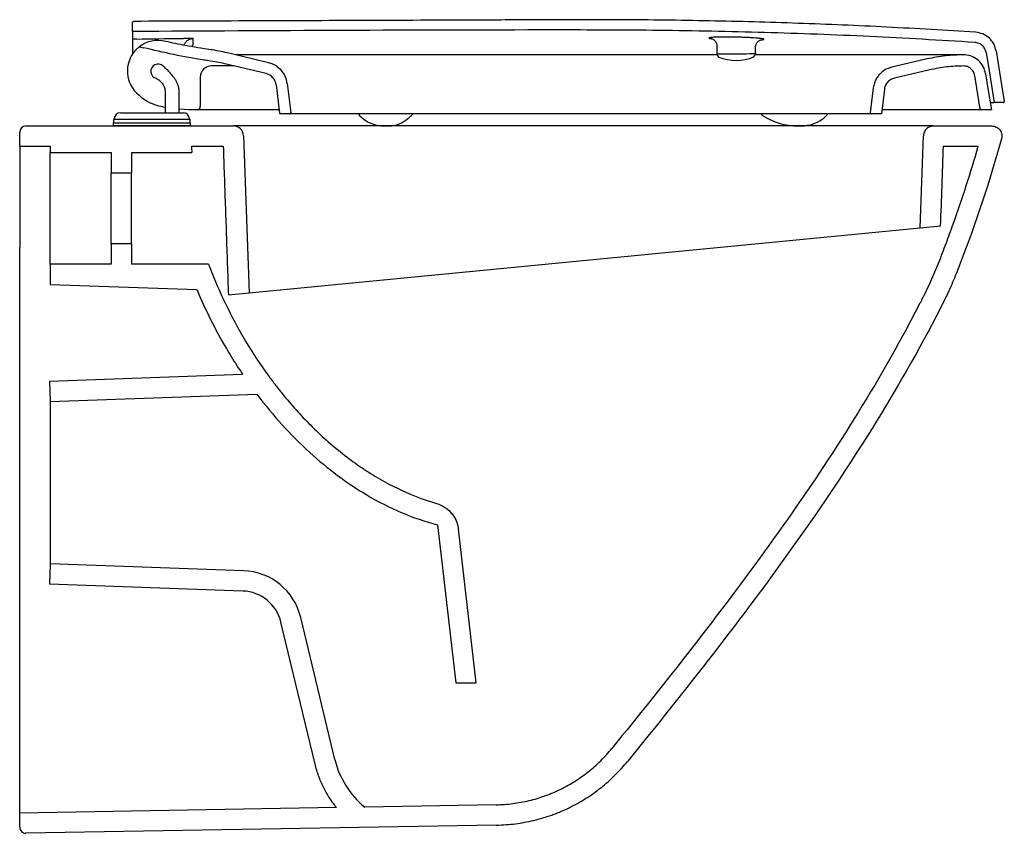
# Model space of a CAD drawing. Header units: millimetres. Extents: x 4993.528 to 4994.013, y 2648.866 to 2649.266.
import ezdxf

# ---------------------------------------------------------------- set-up
doc = ezdxf.new("R2010")
doc.units = ezdxf.units.MM
doc.layers.add('SANINDUSA', color=3, linetype='Continuous')

msp = doc.modelspace()

# ---------------------------------------------------------------- linework, layer by layer
at = {"layer": 'SANINDUSA'}
for p, q in [((4993.583450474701, 2649.260012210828), (4993.583433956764, 2649.26451217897)), ((4993.583464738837, 2649.256125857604), (4993.583491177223, 2649.248923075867)), ((4993.586867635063, 2649.252524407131), (4993.58892396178, 2649.252041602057)), ((4993.871158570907, 2649.252833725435), (4993.871172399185, 2649.249068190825)), ((4993.890158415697, 2649.25220486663), (4993.890145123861, 2649.252188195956)), ((4993.890172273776, 2649.249137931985), (4993.890161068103, 2649.252188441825)), ((4993.650506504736, 2649.244657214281), (4993.630180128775, 2649.249507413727)), ((4993.871256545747, 2649.248558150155), (4993.634158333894, 2649.248558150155)), ((4993.870922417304, 2649.249067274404), (4993.871995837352, 2649.247431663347)), ((4993.889360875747, 2649.247495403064), (4993.890422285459, 2649.249138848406)), ((4993.633510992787, 2649.243058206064), (4993.622356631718, 2649.243058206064)), ((4993.649229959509, 2649.239307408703), (4993.628903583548, 2649.244157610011)), ((4993.974629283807, 2649.246507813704), (4993.957304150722, 2649.242507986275)), ((4993.616856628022, 2649.237558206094), (4993.616856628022, 2649.223058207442)), ((4993.975866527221, 2649.241148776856), (4993.958541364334, 2649.237148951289)), ((4993.997975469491, 2649.238418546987), (4994.000445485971, 2649.222823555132)), ((4993.654172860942, 2649.233777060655), (4993.655875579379, 2649.219909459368)), ((4993.659631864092, 2649.234447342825), (4993.66140492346, 2649.220006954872)), ((4993.94809299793, 2649.232277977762), (4993.946586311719, 2649.220006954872)), ((4994.012092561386, 2649.225085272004), (4994.007615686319, 2649.225068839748)), ((4993.577520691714, 2649.220057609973), (4993.608520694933, 2649.220057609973)), ((4993.611356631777, 2649.221558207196), (4993.606520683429, 2649.221751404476)), ((4993.615356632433, 2649.221558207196), (4993.611356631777, 2649.221558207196)), ((4993.655673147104, 2649.221558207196), (4993.624159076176, 2649.221558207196)), ((4993.661007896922, 2649.219558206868), (4993.656272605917, 2649.219558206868)), ((4993.753267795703, 2649.219558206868), (4993.661007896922, 2649.219558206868)), ((4993.952072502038, 2649.219558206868), (4993.946983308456, 2649.219558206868)), ((4994.006214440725, 2649.221558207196), (4994.001927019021, 2649.221558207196)), ((4993.530972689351, 2649.213557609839), (4993.633144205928, 2649.213557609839)), ((4993.574020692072, 2649.215057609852), (4993.574020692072, 2649.213557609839)), ((4993.574020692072, 2649.215057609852), (4993.612020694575, 2649.215057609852)), ((4993.593020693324, 2649.213557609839), (4993.574020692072, 2649.213557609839)), ((4993.574220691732, 2649.216657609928), (4993.574220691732, 2649.215057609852)), ((4993.61182069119, 2649.216657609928), (4993.574220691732, 2649.216657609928)), ((4993.574520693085, 2649.217057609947), (4993.574520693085, 2649.216657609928)), ((4993.612020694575, 2649.213557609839), (4993.593020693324, 2649.213557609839)), ((4993.611520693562, 2649.216657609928), (4993.611520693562, 2649.217057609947)), ((4993.61182069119, 2649.215057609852), (4993.61182069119, 2649.216657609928)), ((4993.612020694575, 2649.213557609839), (4993.612020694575, 2649.215057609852)), ((4993.977801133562, 2649.213557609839), (4993.633059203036, 2649.213557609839)), ((4993.977801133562, 2649.213557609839), (4994.006412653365, 2649.213557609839)), ((4993.527972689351, 2649.203557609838), (4993.527972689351, 2649.210557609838)), ((4993.638141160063, 2649.208732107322), (4993.640842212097, 2649.13138409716)), ((4993.971223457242, 2649.163466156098), (4993.97280417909, 2649.20873210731)), ((4993.527972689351, 2649.203557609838), (4993.542972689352, 2649.203557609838)), ((4993.542972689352, 2649.203557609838), (4993.542972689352, 2649.200557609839)), ((4993.612503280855, 2649.203557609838), (4993.628145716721, 2649.203557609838)), ((4993.982629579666, 2649.203557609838), (4993.999787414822, 2649.203557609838)), ((4993.542972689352, 2649.200557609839), (4993.572972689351, 2649.200557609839)), ((4993.542972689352, 2649.145557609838), (4993.542972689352, 2649.200557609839)), ((4993.572972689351, 2649.200557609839), (4993.572972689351, 2649.190557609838)), ((4993.582972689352, 2649.200557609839), (4993.612710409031, 2649.200557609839)), ((4993.582972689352, 2649.200557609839), (4993.582972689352, 2649.190557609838)), ((4993.572972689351, 2649.190557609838), (4993.582972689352, 2649.190557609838)), ((4993.572972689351, 2649.155557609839), (4993.572972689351, 2649.190557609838)), ((4993.582972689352, 2649.155557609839), (4993.582972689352, 2649.190557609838)), ((4993.971223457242, 2649.163466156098), (4993.981263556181, 2649.164437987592)), ((4993.640842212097, 2649.13138409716), (4993.971223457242, 2649.163466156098)), ((4993.572972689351, 2649.155557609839), (4993.572972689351, 2649.145557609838)), ((4993.582972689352, 2649.155557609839), (4993.572972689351, 2649.155557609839)), ((4993.582972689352, 2649.155557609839), (4993.582972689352, 2649.145557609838)), ((4993.542972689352, 2649.145557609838), (4993.542972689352, 2649.135557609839)), ((4993.572972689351, 2649.145557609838), (4993.542972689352, 2649.145557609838)), ((4993.620967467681, 2649.145557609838), (4993.582972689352, 2649.145557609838)), ((4993.542972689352, 2649.135557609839), (4993.615174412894, 2649.133036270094)), ((4993.630699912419, 2649.130415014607), (4993.640842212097, 2649.13138409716)), ((4993.964382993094, 2649.113557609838), (4993.971253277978, 2649.126524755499)), ((4993.542623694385, 2649.088051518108), (4993.637718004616, 2649.091372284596)), ((4993.542623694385, 2649.088051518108), (4993.542972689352, 2649.078057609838)), ((4993.542972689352, 2649.078057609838), (4993.644703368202, 2649.081610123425)), ((4993.542972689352, 2649.078057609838), (4993.542972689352, 2648.998057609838)), ((4993.733551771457, 2649.017351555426), (4993.74260096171, 2648.939600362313)), ((4993.752668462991, 2648.939600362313), (4993.743874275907, 2649.015160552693)), ((4993.542972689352, 2648.998057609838), (4993.542623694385, 2648.988063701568)), ((4993.638171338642, 2648.99473319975), (4993.542972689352, 2648.998057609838)), ((4993.637822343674, 2648.98473929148), (4993.542623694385, 2648.988063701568)), ((4993.683087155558, 2648.901917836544), (4993.666293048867, 2648.971764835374)), ((4993.673364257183, 2648.899580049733), (4993.656570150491, 2648.969427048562)), ((4993.74260096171, 2648.939600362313), (4993.752668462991, 2648.939600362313)), ((4993.527972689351, 2648.875506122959), (4993.527972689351, 2648.892870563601)), ((4993.762531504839, 2648.879600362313), (4993.697771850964, 2648.87846997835)), ((4993.683957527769, 2648.878228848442), (4993.527972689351, 2648.875506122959)), ((4993.527972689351, 2648.868557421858), (4993.527972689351, 2648.875506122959)), ((4993.762706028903, 2648.869601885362), (4993.531025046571, 2648.865557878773))]:
    msp.add_line(p, q, dxfattribs=at)
at = {"layer": 'SANINDUSA', "flags": 128}
for points in [[(4993.870922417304, 2649.249067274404), (4993.870922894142, 2649.249067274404), (4993.871117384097, 2649.24906798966), (4993.871657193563, 2649.249069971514), (4993.872522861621, 2649.249073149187), (4993.873683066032, 2649.249077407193), (4993.875095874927, 2649.249082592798), (4993.876710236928, 2649.249088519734), (4993.878467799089, 2649.249094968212), (4993.880305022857, 2649.249101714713), (4993.882155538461, 2649.249108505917), (4993.883952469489, 2649.249115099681), (4993.885630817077, 2649.249121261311), (4993.8871299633, 2649.249126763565), (4993.888395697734, 2649.249131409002), (4993.889382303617, 2649.249135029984), (4993.890054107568, 2649.249137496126), (4993.890386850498, 2649.249138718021), (4993.890422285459, 2649.249138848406)], [(4994.003632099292, 2649.24963629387), (4994.005254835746, 2649.239628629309), (4994.007615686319, 2649.225068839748)], [(4994.0085676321, 2649.250436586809), (4994.010246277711, 2649.24008420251), (4994.012584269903, 2649.225665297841)], [(4994.003407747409, 2649.239278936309), (4994.004551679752, 2649.232056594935), (4994.006214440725, 2649.221558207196)], [(4993.953552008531, 2649.231607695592), (4993.952893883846, 2649.22624781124), (4993.952072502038, 2649.219558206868)], [(4993.707794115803, 2649.213561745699), (4993.708168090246, 2649.2135582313), (4993.708229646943, 2649.213557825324), (4993.708243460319, 2649.213557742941), (4993.70824514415, 2649.213557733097), (4993.708245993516, 2649.213557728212), (4993.708246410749, 2649.213557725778), (4993.708246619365, 2649.213557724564), (4993.708246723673, 2649.213557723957), (4993.708246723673, 2649.213557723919), (4993.708246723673, 2649.2135577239), (4993.708246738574, 2649.213557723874), (4993.709801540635, 2649.213584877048), (4993.710972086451, 2649.213671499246), (4993.712184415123, 2649.213845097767), (4993.714108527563, 2649.214356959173), (4993.71623550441, 2649.215326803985), (4993.718746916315, 2649.216977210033), (4993.719827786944, 2649.21782781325), (4993.720399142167, 2649.21830925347), (4993.720471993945, 2649.218372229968), (4993.720766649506, 2649.218610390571)], [(4993.893533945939, 2649.218716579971), (4993.893953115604, 2649.218465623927), (4993.893994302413, 2649.21844034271), (4993.894014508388, 2649.218427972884), (4993.894024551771, 2649.218421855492), (4993.894024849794, 2649.218421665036), (4993.894024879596, 2649.218421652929), (4993.894024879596, 2649.218421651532), (4993.894024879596, 2649.218421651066), (4993.894024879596, 2649.218421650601), (4993.894024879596, 2649.218421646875), (4993.897203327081, 2649.216691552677), (4993.899892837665, 2649.215512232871), (4993.902212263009, 2649.21473852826), (4993.904182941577, 2649.214253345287), (4993.905347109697, 2649.214034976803), (4993.906317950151, 2649.213888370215), (4993.907259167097, 2649.213774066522), (4993.908772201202, 2649.213642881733), (4993.911039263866, 2649.213560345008), (4993.911479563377, 2649.213557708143), (4993.911710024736, 2649.213557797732), (4993.911827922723, 2649.213558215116), (4993.91188755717, 2649.213558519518), (4993.911917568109, 2649.213558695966), (4993.911925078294, 2649.213558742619), (4993.91192695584, 2649.213558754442), (4993.911927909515, 2649.213558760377), (4993.91192835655, 2649.21355876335), (4993.911928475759, 2649.213558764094), (4993.911928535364, 2649.213558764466), (4993.911928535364, 2649.213558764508), (4993.911928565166, 2649.213558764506), (4993.91217205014, 2649.213559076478), (4993.912577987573, 2649.213561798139)]]:
    msp.add_lwpolyline(points, dxfattribs=at)
at = {"layer": 'SANINDUSA'}
for centre, radius, start, end in [((4993.58393395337, 2649.264514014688), 0.0005000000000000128, 90.21033832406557, 180.2103021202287), ((4993.596021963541, 2649.240558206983), 0.01506624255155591, 75.57070651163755, 127.4165540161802), ((4993.596021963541, 2649.240558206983), 0.01506624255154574, 137.6859992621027, 230.9713523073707), ((4993.609291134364, 2649.16196514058), 0.09, 76.57926250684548, 81.99332131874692), ((4993.880598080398, 2649.269333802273), 0.02353087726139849, 248.5571902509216, 291.8634140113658), ((4993.59602764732, 2649.240464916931), 0.003559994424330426, 43.99970040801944, 256.74269527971), ((4993.622356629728, 2649.237558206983), 0.005500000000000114, 90, 180), ((4993.609291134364, 2649.16196514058), 0.08450000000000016, 76.57926250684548, 81.99332131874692), ((4993.647721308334, 2649.232984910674), 0.01200000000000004, 7.000000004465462, 76.57926250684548), ((4993.647721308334, 2649.232984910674), 0.006499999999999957, 7.000000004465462, 76.57926250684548), ((4993.615356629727, 2649.223058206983), 0.001500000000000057, 270, 0), ((4993.577520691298, 2649.217057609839), 0.002999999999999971, 90, 180), ((4993.608520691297, 2649.217057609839), 0.003000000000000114, 0, 90), ((4993.656272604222, 2649.219958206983), 0.0003999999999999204, 187.0000000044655, 270), ((4993.661007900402, 2649.219958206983), 0.000400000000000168, 270, 7.000000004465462), ((4993.707455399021, 2649.230671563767), 0.0171036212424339, 224.9040743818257, 260.1313600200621), ((4993.912795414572, 2649.231411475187), 0.0177423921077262, 278.7954619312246, 313.3970205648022), ((4993.530972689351, 2649.210557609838), 0.003000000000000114, 90, 180), ((4993.633144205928, 2649.208557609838), 0.005, 2.000000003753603, 90), ((4993.912457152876, 2649.228430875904), 0.01486956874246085, 270.4656082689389, 281.8410974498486), ((4993.637124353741, 2648.96475147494), 0.03000000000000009, 13.51964113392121, 88.00000002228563), ((4993.637124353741, 2648.96475147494), 0.02000000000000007, 13.51964113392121, 88.00000002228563), ((4993.725391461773, 2648.912089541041), 0.04350997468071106, 193.5196411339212, 230.5957357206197), ((4993.530972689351, 2648.868557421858), 0.003000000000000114, 180, 271.0000000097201)]:
    msp.add_arc(centre, radius, start, end, dxfattribs=at)
for points, knots in [([(4993.998427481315, 2649.259652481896), (4993.983888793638, 2649.260540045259), (4993.954811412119, 2649.262315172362), (4993.911137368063, 2649.264144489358), (4993.867429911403, 2649.265357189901), (4993.82817982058, 2649.265850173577), (4993.793413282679, 2649.265814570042), (4993.753038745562, 2649.265616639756), (4993.683211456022, 2649.265390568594), (4993.623478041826, 2649.265164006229), (4993.583932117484, 2649.265014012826)], [0, 0, 0, 0, 0.1053867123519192, 0.2107734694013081, 0.3162565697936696, 0.4217397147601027, 0.4947711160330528, 0.5678032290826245, 0.7138683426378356, 1, 1, 1, 1]), ([(4993.998101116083, 2649.25466314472), (4993.98086399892, 2649.255695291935), (4993.946387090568, 2649.257759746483), (4993.894608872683, 2649.259634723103), (4993.842808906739, 2649.260734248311), (4993.739083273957, 2649.260859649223), (4993.652632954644, 2649.260388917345), (4993.583450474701, 2649.260012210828)], [0, 0, 0, 0, 0.1248909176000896, 0.249801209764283, 0.3747153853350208, 0.4996115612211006, 1, 1, 1, 1]), ([(4993.583451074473, 2649.259848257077), (4993.583451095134, 2649.259842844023), (4993.583451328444, 2649.259781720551), (4993.583453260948, 2649.259252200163), (4993.583457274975, 2649.258160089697), (4993.5834622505, 2649.256804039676), (4993.583464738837, 2649.256125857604)], [0, 0, 0, 0, 0.02609548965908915, 0.294666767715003, 0.6472516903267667, 1, 1, 1, 1]), ([(4993.585464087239, 2649.256307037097), (4993.585239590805, 2649.256301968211), (4993.584790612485, 2649.256291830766), (4993.584192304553, 2649.256257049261), (4993.583740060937, 2649.256212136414), (4993.583499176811, 2649.256165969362), (4993.583474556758, 2649.256137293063), (4993.583464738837, 2649.256125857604)], [0, 0, 0, 0, 0.2140344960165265, 0.428055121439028, 0.6424332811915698, 0.8574104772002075, 1, 1, 1, 1]), ([(4993.585464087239, 2649.256307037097), (4993.592734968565, 2649.256414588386), (4993.600467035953, 2649.256528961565), (4993.60819927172, 2649.25663110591), (4993.608660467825, 2649.256637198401)], [0, 0, 0, 0, 0.9403541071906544, 1, 1, 1, 1]), ([(4993.613416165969, 2649.256571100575), (4993.613412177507, 2649.256571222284), (4993.612919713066, 2649.256586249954), (4993.611925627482, 2649.256614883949), (4993.610357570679, 2649.256646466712), (4993.609216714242, 2649.256640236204), (4993.608660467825, 2649.256637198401)], [0, 0, 0, 0, 0.00273781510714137, 0.3380441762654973, 0.6772507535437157, 1, 1, 1, 1]), ([(4993.608802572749, 2649.253278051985), (4993.609027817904, 2649.253766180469), (4993.609490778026, 2649.254769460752), (4993.610779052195, 2649.255876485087), (4993.612157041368, 2649.256475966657), (4993.613067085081, 2649.256544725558), (4993.613416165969, 2649.256571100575)], [0, 0, 0, 0, 0.2657890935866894, 0.5462925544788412, 0.8259637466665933, 1, 1, 1, 1]), ([(4993.61338165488, 2649.253491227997), (4993.613385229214, 2649.253799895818), (4993.613398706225, 2649.254963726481), (4993.613408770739, 2649.255890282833), (4993.613416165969, 2649.256571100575)], [0, 0, 0, 0, 0.2652171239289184, 1, 1, 1, 1]), ([(4993.86948984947, 2649.25717544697), (4993.86910074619, 2649.257148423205), (4993.868322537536, 2649.257094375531), (4993.867590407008, 2649.256991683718), (4993.867213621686, 2649.256876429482), (4993.867233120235, 2649.256740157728), (4993.867647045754, 2649.256604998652), (4993.868274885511, 2649.256513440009), (4993.868516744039, 2649.256478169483)], [0, 0, 0, 0, 0.1656009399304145, 0.3312027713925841, 0.4967695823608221, 0.6623367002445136, 0.8699242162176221, 1, 1, 1, 1]), ([(4993.868526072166, 2649.256517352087), (4993.868521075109, 2649.256518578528), (4993.86850828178, 2649.256521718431), (4993.868675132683, 2649.256474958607), (4993.86904578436, 2649.256323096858), (4993.869592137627, 2649.255998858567), (4993.870193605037, 2649.255463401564), (4993.870729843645, 2649.254697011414), (4993.871097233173, 2649.253786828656), (4993.87112964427, 2649.253134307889), (4993.871145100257, 2649.25282313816)], [0, 0, 0, 0, 0.07504921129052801, 0.1921389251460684, 0.3008423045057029, 0.4128919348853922, 0.5475471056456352, 0.6965020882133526, 0.855269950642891, 1, 1, 1, 1]), ([(4993.891389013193, 2649.256710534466), (4993.891285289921, 2649.25672112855), (4993.890749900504, 2649.256775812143), (4993.889485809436, 2649.256869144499), (4993.887632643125, 2649.256985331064), (4993.885566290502, 2649.257087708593), (4993.883372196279, 2649.257173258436), (4993.881106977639, 2649.257240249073), (4993.878829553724, 2649.257286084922), (4993.876602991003, 2649.257310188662), (4993.874493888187, 2649.25731094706), (4993.872563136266, 2649.257288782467), (4993.870845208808, 2649.257245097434), (4993.869941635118, 2649.25719866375), (4993.86948984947, 2649.25717544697)], [0, 0, 0, 0, 0.02143457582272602, 0.1106390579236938, 0.1998958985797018, 0.2891531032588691, 0.3777851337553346, 0.4664153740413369, 0.5552528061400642, 0.6440902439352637, 0.7329957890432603, 0.8219016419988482, 0.9109510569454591, 1, 1, 1, 1]), ([(4993.894264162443, 2649.256212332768), (4993.894208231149, 2649.25625540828), (4993.894097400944, 2649.256340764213), (4993.893427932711, 2649.256475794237), (4993.89254980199, 2649.256600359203), (4993.891739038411, 2649.256677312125), (4993.891389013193, 2649.256710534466)], [0, 0, 0, 0, 0.2696306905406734, 0.5342845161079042, 0.7989399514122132, 1, 1, 1, 1]), ([(4994.0085676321, 2649.250436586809), (4994.008249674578, 2649.251639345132), (4994.007613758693, 2649.254044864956), (4994.005213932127, 2649.256972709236), (4994.00207571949, 2649.259057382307), (4993.999637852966, 2649.259455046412), (4993.998427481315, 2649.259652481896)], [0, 0, 0, 0, 0.2508750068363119, 0.5017506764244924, 0.7526251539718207, 1, 1, 1, 1]), ([(4993.584880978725, 2649.250700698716), (4993.584882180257, 2649.250702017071), (4993.585011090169, 2649.250843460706), (4993.585346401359, 2649.251199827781), (4993.585942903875, 2649.251764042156), (4993.58647844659, 2649.252221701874), (4993.58681340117, 2649.252483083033), (4993.586851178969, 2649.252511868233), (4993.586867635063, 2649.252524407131)], [0, 0, 0, 0, 0.001887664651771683, 0.2025236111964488, 0.4651609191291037, 0.7254799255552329, 0.8804184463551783, 1, 1, 1, 1]), ([(4993.621061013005, 2649.245641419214), (4993.620252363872, 2649.245757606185), (4993.614446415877, 2649.246591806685), (4993.603683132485, 2649.248523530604), (4993.59384773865, 2649.250867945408), (4993.58892396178, 2649.252041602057)], [0, 0, 0, 0, 0.07476679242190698, 0.5368114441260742, 1, 1, 1, 1]), ([(4993.621827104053, 2649.251087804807), (4993.617698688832, 2649.251719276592), (4993.610306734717, 2649.252849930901), (4993.603001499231, 2649.254444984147), (4993.599776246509, 2649.255149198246)], [0, 0, 0, 0, 0.5585011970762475, 1, 1, 1, 1]), ([(4993.612939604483, 2649.252537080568), (4993.612972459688, 2649.252684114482), (4993.613098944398, 2649.253250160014), (4993.613261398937, 2649.253388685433), (4993.61338165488, 2649.253491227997)], [0, 0, 0, 0, 0.2597563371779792, 1, 1, 1, 1]), ([(4993.890193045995, 2649.252189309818), (4993.890184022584, 2649.252323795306), (4993.890151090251, 2649.252814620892), (4993.890381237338, 2649.253605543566), (4993.890814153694, 2649.254443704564), (4993.891357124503, 2649.255070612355), (4993.891913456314, 2649.255504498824), (4993.892410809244, 2649.255770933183), (4993.892775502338, 2649.25590708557), (4993.892979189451, 2649.255959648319), (4993.892991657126, 2649.255961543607), (4993.892998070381, 2649.255962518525)], [0, 0, 0, 0, 0.0610414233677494, 0.2227801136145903, 0.364481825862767, 0.4914777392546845, 0.6053575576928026, 0.7062659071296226, 0.8001978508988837, 0.8972236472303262, 1, 1, 1, 1]), ([(4993.892977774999, 2649.255920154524), (4993.893205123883, 2649.255941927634), (4993.893745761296, 2649.255993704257), (4993.894202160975, 2649.256092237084), (4993.894243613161, 2649.256172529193), (4993.894264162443, 2649.256212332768)], [0, 0, 0, 0, 0.26790236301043, 0.6370738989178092, 1, 1, 1, 1]), ([(4994.003632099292, 2649.24963629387), (4994.003464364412, 2649.250292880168), (4994.003128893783, 2649.251606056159), (4994.001807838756, 2649.253184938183), (4994.000110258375, 2649.254349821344), (4993.998770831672, 2649.254558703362), (4993.998101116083, 2649.25466314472)], [0, 0, 0, 0, 0.2499752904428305, 0.4999518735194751, 0.7499751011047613, 1, 1, 1, 1]), ([(4993.992530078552, 2649.248558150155), (4993.992494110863, 2649.248558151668), (4993.992422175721, 2649.248558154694), (4993.991729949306, 2649.248558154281), (4993.990279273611, 2649.248558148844), (4993.98772442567, 2649.248558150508), (4993.984351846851, 2649.248558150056), (4993.979991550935, 2649.248558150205), (4993.974549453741, 2649.248558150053), (4993.967999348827, 2649.248558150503), (4993.960698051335, 2649.248558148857), (4993.952755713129, 2649.248558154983), (4993.943362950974, 2649.248558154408), (4993.932375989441, 2649.248558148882), (4993.920101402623, 2649.248558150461), (4993.907623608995, 2649.248558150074), (4993.897721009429, 2649.248558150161), (4993.891723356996, 2649.248558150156), (4993.890047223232, 2649.248558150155)], [0, 0, 0, 0, 0.03653394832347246, 0.07306765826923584, 0.1303186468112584, 0.1877818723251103, 0.2452782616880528, 0.3025745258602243, 0.3689185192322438, 0.4355271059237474, 0.5022977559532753, 0.5690408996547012, 0.6354982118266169, 0.7229046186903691, 0.8103232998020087, 0.8896230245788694, 0.9691535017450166, 1, 1, 1, 1]), ([(4993.992530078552, 2649.248558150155), (4993.989536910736, 2649.248470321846), (4993.983512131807, 2649.24829353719), (4993.977602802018, 2649.247105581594), (4993.974629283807, 2649.246507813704)], [0, 0, 0, 0, 0.4968095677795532, 1, 1, 1, 1]), ([(4994.003407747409, 2649.239278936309), (4994.003094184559, 2649.240481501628), (4994.002467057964, 2649.242886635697), (4994.000078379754, 2649.245843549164), (4993.996931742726, 2649.247872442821), (4993.994240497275, 2649.248524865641), (4993.99276988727, 2649.24855348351), (4993.992530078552, 2649.248558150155)], [0, 0, 0, 0, 0.2383880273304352, 0.4767767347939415, 0.7151642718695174, 0.9535525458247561, 1, 1, 1, 1]), ([(4993.60652069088, 2649.220057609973), (4993.606523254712, 2649.221579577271), (4993.606527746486, 2649.224246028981), (4993.606503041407, 2649.227682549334), (4993.606560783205, 2649.230304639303), (4993.606377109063, 2649.23243762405), (4993.60572494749, 2649.234211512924), (4993.604963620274, 2649.23571006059), (4993.604064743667, 2649.237130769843), (4993.602964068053, 2649.238601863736), (4993.601664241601, 2649.240096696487), (4993.600440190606, 2649.24134322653), (4993.599811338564, 2649.241905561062), (4993.59858850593, 2649.242937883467)], [0, 0, 0, 0, 0.1757367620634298, 0.3078867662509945, 0.3964687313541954, 0.4791940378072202, 0.5524167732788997, 0.6150783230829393, 0.6776701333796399, 0.7541137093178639, 0.8437063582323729, 0.9406958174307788, 0.9999999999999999, 0.9999999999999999, 0.9999999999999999, 0.9999999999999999]), ([(4993.957304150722, 2649.242507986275), (4993.956654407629, 2649.242323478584), (4993.955354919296, 2649.241954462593), (4993.953555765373, 2649.241000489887), (4993.951938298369, 2649.239775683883), (4993.950544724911, 2649.238295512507), (4993.949431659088, 2649.236599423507), (4993.948518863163, 2649.234596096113), (4993.948244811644, 2649.233104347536), (4993.94809299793, 2649.232277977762)], [0, 0, 0, 0, 0.1380843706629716, 0.2761691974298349, 0.4142531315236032, 0.5523374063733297, 0.6904214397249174, 0.8285057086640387, 1, 1, 1, 1]), ([(4993.992536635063, 2649.24305815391), (4993.989749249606, 2649.242976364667), (4993.984138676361, 2649.242811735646), (4993.97863561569, 2649.241705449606), (4993.975866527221, 2649.241148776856)], [0, 0, 0, 0, 0.4968093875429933, 1, 1, 1, 1]), ([(4993.997975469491, 2649.238418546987), (4993.997813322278, 2649.239052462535), (4993.997488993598, 2649.240320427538), (4993.996173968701, 2649.241814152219), (4993.994491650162, 2649.242877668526), (4993.993188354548, 2649.242997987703), (4993.992536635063, 2649.24305815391)], [0, 0, 0, 0, 0.2499710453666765, 0.4999948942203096, 0.7499699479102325, 1, 1, 1, 1]), ([(4993.595211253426, 2649.236999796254), (4993.595312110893, 2649.23694237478), (4993.595714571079, 2649.236713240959), (4993.596639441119, 2649.236043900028), (4993.597635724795, 2649.235113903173), (4993.598437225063, 2649.23411745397), (4993.599012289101, 2649.23307510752), (4993.599452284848, 2649.231797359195), (4993.599552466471, 2649.23025912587), (4993.599505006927, 2649.227866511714), (4993.599527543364, 2649.224435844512), (4993.599523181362, 2649.221648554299), (4993.599520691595, 2649.220057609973)], [0, 0, 0, 0, 0.03696432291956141, 0.147501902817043, 0.2396220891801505, 0.3124379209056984, 0.3887313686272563, 0.4337544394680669, 0.5141079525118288, 0.6046785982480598, 0.774356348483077, 1, 1, 1, 1]), ([(4993.958541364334, 2649.237148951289), (4993.957844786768, 2649.236914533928), (4993.956451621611, 2649.23644569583), (4993.954816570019, 2649.234915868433), (4993.953852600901, 2649.233220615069), (4993.95363539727, 2649.232055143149), (4993.953552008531, 2649.231607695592)], [0, 0, 0, 0, 0.2760004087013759, 0.5520047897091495, 0.8280058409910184, 1, 1, 1, 1]), ([(4993.599520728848, 2649.222643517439), (4993.598187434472, 2649.222933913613), (4993.595359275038, 2649.223549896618), (4993.591749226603, 2649.224987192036), (4993.588685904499, 2649.226756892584), (4993.587259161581, 2649.228147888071), (4993.586534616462, 2649.228854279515)], [0, 0, 0, 0, 0.2795071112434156, 0.5928853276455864, 0.7932543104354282, 1, 1, 1, 1]), ([(4994.000445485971, 2649.222823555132), (4994.00048823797, 2649.222659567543), (4994.000573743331, 2649.222331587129), (4994.000899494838, 2649.221928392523), (4994.001328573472, 2649.221651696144), (4994.001694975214, 2649.221562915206), (4994.001894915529, 2649.221558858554), (4994.001927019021, 2649.221558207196)], [0, 0, 0, 0, 0.2385869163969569, 0.477181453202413, 0.7157663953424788, 0.9543619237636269, 1, 1, 1, 1]), ([(4994.005659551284, 2649.225061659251), (4994.006188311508, 2649.225063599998), (4994.007367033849, 2649.225067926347), (4994.00752730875, 2649.225068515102), (4994.007615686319, 2649.225068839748)], [0, 0, 0, 0, 0.4485875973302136, 1, 1, 1, 1]), ([(4994.012092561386, 2649.225085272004), (4994.012148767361, 2649.225091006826), (4994.012261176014, 2649.225102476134), (4994.012410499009, 2649.225189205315), (4994.012523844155, 2649.225316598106), (4994.012588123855, 2649.225475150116), (4994.01259459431, 2649.225596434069), (4994.012585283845, 2649.22565853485), (4994.012584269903, 2649.225665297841)], [0, 0, 0, 0, 0.1952333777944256, 0.3904552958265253, 0.5856794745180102, 0.7809130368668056, 0.9761406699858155, 1, 1, 1, 1]), ([(4993.624159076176, 2649.221558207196), (4993.622940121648, 2649.221558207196), (4993.620513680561, 2649.221558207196), (4993.617666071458, 2649.221558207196), (4993.615727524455, 2649.221558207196), (4993.615480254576, 2649.221558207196), (4993.615356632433, 2649.221558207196)], [0, 0, 0, 0, 0.251029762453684, 0.4996978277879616, 0.749874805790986, 1, 1, 1, 1]), ([(4993.694880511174, 2649.219558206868), (4993.694884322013, 2649.21951083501), (4993.694901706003, 2649.219359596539), (4993.694982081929, 2649.219112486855), (4993.6951272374, 2649.218830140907), (4993.695269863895, 2649.218675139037), (4993.695341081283, 2649.218597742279)], [0.1367984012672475, 0.1367984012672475, 0.1367984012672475, 0.1367984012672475, 0.2500053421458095, 0.5002141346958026, 0.7504429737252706, 0.9999999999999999, 0.9999999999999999, 0.9999999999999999, 0.9999999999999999]), ([(4993.720766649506, 2649.218610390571), (4993.720847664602, 2649.218686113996), (4993.721009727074, 2649.218837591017), (4993.721178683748, 2649.219124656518), (4993.721275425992, 2649.219369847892), (4993.721288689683, 2649.219518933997), (4993.721292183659, 2649.219558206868)], [0, 0, 0, 0, 0.2978431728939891, 0.5958050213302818, 0.8935253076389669, 1, 1, 1, 1]), ([(4993.799190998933, 2649.219558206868), (4993.798099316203, 2649.219558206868), (4993.794558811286, 2649.219558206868), (4993.787090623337, 2649.219558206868), (4993.776789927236, 2649.219558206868), (4993.765019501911, 2649.219558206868), (4993.757185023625, 2649.219558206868), (4993.753267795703, 2649.219558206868)], [0, 0, 0, 0, 0.0712389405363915, 0.2310394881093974, 0.4873611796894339, 0.7436813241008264, 1, 1, 1, 1]), ([(4993.946983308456, 2649.219558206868), (4993.946874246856, 2649.219558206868), (4993.946655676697, 2649.219558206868), (4993.944993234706, 2649.219558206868), (4993.942324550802, 2649.219558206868), (4993.938461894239, 2649.219558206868), (4993.933500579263, 2649.219558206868), (4993.927532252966, 2649.219558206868), (4993.920603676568, 2649.219558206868), (4993.912748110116, 2649.219558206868), (4993.904329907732, 2649.219558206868), (4993.894866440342, 2649.219558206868), (4993.884324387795, 2649.219558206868), (4993.872672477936, 2649.219558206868), (4993.860602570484, 2649.219558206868), (4993.848424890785, 2649.219558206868), (4993.83620830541, 2649.219558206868), (4993.824004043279, 2649.219558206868), (4993.811637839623, 2649.219558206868), (4993.803335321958, 2649.219558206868), (4993.799190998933, 2649.219558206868)], [0, 0, 0, 0, 0.04223117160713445, 0.08463541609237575, 0.1269059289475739, 0.1755746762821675, 0.2244090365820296, 0.2731537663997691, 0.3276526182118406, 0.3823208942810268, 0.4370425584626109, 0.4916143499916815, 0.5569335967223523, 0.62242598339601, 0.6879289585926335, 0.7532626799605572, 0.8148912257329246, 0.8767035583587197, 0.9384547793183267, 1, 1, 1, 1]), ([(4993.893008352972, 2649.219558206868), (4993.893015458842, 2649.219502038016), (4993.893039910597, 2649.219352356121), (4993.893136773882, 2649.219121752), (4993.893304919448, 2649.218886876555), (4993.893457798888, 2649.218773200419), (4993.893533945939, 2649.218716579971)], [0.1032854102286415, 0.1032854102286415, 0.1032854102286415, 0.1032854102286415, 0.2520361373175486, 0.502811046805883, 0.7523573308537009, 1, 1, 1, 1]), ([(4993.924985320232, 2649.218519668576), (4993.925177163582, 2649.218665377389), (4993.925320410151, 2649.218822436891), (4993.925469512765, 2649.219106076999), (4993.925550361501, 2649.219356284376), (4993.925569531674, 2649.219509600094), (4993.925574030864, 2649.219558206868)], [0, 0, 0, 0, 0.2498206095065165, 0.4998666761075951, 0.749906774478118, 0.8650802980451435, 0.8650802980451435, 0.8650802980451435, 0.8650802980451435]), ([(4993.946586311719, 2649.220006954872), (4993.946585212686, 2649.219961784), (4993.946583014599, 2649.219871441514), (4993.946636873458, 2649.219744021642), (4993.946726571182, 2649.21964202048), (4993.946846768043, 2649.219571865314), (4993.946937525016, 2649.219562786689), (4993.946983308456, 2649.219558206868)], [0, 0, 0, 0, 0.1992856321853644, 0.3985745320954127, 0.5978653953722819, 0.7971383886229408, 1, 1, 1, 1]), ([(4994.001927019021, 2649.221558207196), (4994.001846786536, 2649.221558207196), (4994.001686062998, 2649.221558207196), (4994.000416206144, 2649.221558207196), (4993.998432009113, 2649.221558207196), (4993.9954881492, 2649.221558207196), (4993.991432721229, 2649.221558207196), (4993.986178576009, 2649.221558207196), (4993.98007062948, 2649.221558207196), (4993.973071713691, 2649.221558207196), (4993.965163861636, 2649.221558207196), (4993.958170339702, 2649.221558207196), (4993.953680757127, 2649.221558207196), (4993.952318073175, 2649.221558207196)], [0, 0, 0, 0, 0.08356614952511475, 0.1674016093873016, 0.2512542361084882, 0.3348438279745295, 0.4356789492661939, 0.5368626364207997, 0.638122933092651, 0.7390628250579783, 0.8459975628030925, 0.9532569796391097, 1, 1, 1, 1]), ([(4993.704524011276, 2649.213821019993), (4993.705037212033, 2649.213738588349), (4993.705653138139, 2649.21364412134), (4993.706347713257, 2649.213590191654), (4993.706704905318, 2649.213575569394), (4993.706780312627, 2649.213573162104), (4993.7067816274, 2649.213573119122), (4993.706781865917, 2649.213573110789), (4993.706781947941, 2649.213573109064), (4993.706899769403, 2649.213567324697), (4993.706892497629, 2649.213562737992), (4993.707006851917, 2649.213560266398), (4993.707044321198, 2649.213560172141), (4993.707071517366, 2649.213560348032), (4993.707099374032, 2649.21356071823), (4993.707139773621, 2649.21356143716), (4993.707166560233, 2649.21356201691), (4993.707794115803, 2649.213561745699)], [0, 0, 0, 0, 0.3484981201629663, 0.6894149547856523, 0.7771506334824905, 0.7785375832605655, 0.7787075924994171, 0.7787965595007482, 0.7788088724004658, 0.7788143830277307, 0.9073260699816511, 0.933223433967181, 0.9438073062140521, 0.9536827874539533, 0.9636494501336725, 0.9744290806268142, 1, 1, 1, 1]), ([(4993.977801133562, 2649.213557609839), (4993.97747834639, 2649.213557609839), (4993.977160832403, 2649.213526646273), (4993.976535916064, 2649.213405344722), (4993.97622550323, 2649.213313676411), (4993.975630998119, 2649.213073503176), (4993.975348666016, 2649.212926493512), (4993.974813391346, 2649.212579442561), (4993.974558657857, 2649.21237705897), (4993.974099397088, 2649.211933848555), (4993.973892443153, 2649.211692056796), (4993.973524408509, 2649.211167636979), (4993.97336472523, 2649.210885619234), (4993.973105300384, 2649.210304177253), (4993.973003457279, 2649.210002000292), (4993.97285768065, 2649.209373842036), (4993.9728154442, 2649.209054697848), (4993.97280417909, 2649.20873210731)], [0, 0, 0, 0, 0.125, 0.125, 0.25, 0.25, 0.375, 0.375, 0.5, 0.5, 0.625, 0.625, 0.75, 0.75, 0.875, 0.875, 1, 1, 1, 1]), ([(4994.006412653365, 2649.213557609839), (4994.00680021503, 2649.213557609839), (4994.007180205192, 2649.213513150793), (4994.007925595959, 2649.213338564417), (4994.008293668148, 2649.213206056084), (4994.008978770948, 2649.212865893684), (4994.009301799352, 2649.212656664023), (4994.00989747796, 2649.212163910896), (4994.010161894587, 2649.211887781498), (4994.010625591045, 2649.211277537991), (4994.010824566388, 2649.210941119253), (4994.011057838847, 2649.210417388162), (4994.011125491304, 2649.210238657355), (4994.01124038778, 2649.209872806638), (4994.011287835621, 2649.209684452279), (4994.011396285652, 2649.209116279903), (4994.01142421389, 2649.208735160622), (4994.01139261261, 2649.20796831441), (4994.011331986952, 2649.207582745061), (4994.011227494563, 2649.207209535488)], [0, 0, 0, 0, 0.1249999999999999, 0.1249999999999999, 0.2499999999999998, 0.2499999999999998, 0.3749999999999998, 0.3749999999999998, 0.4999999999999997, 0.4999999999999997, 0.6249999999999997, 0.6249999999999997, 0.6874999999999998, 0.6874999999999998, 0.7499999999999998, 0.7499999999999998, 0.875, 0.875, 1, 1, 1, 1]), ([(4993.527972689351, 2649.203557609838), (4993.527972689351, 2649.195262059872), (4993.527972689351, 2649.18696814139), (4993.527972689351, 2649.174534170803), (4993.527972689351, 2649.170390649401), (4993.527972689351, 2649.164178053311), (4993.527972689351, 2649.162107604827), (4993.527972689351, 2649.157966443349), (4993.527972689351, 2649.155895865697), (4993.527972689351, 2649.15382529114)], [0, 0, 0, 0, 0.4999999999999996, 0.4999999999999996, 0.7499999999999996, 0.7499999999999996, 0.8749999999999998, 0.8749999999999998, 1, 1, 1, 1]), ([(4993.628145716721, 2649.203557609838), (4993.628477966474, 2649.194043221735), (4993.628810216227, 2649.184528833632), (4993.629142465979, 2649.175014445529), (4993.629481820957, 2649.165296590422), (4993.629821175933, 2649.155578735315), (4993.63016053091, 2649.145860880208), (4993.630340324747, 2649.140712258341), (4993.630520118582, 2649.135563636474), (4993.630699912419, 2649.130415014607)], [0.00061077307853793, 0.00061077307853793, 0.00061077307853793, 0.00061077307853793, 0.02917133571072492, 0.02917133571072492, 0.02917133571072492, 0.05834267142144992, 0.05834267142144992, 0.05834267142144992, 0.07379795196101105, 0.07379795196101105, 0.07379795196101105, 0.07379795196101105]), ([(4993.972081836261, 2649.128131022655), (4993.973615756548, 2649.131113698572), (4993.975074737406, 2649.134128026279), (4993.977148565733, 2649.13869793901), (4993.977820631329, 2649.140229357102), (4993.979124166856, 2649.143309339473), (4993.979753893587, 2649.144858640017), (4993.980979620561, 2649.147971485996), (4993.981580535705, 2649.149532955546), (4993.982775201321, 2649.152658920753), (4993.983366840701, 2649.154224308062), (4993.98512456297, 2649.15892773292), (4993.986273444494, 2649.162073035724), (4993.989650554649, 2649.171538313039), (4993.991809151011, 2649.177887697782), (4993.995939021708, 2649.190665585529), (4993.997911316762, 2649.197097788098), (4993.999787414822, 2649.203557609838)], [0, 0, 0, 0, 0.1249999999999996, 0.1249999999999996, 0.1874999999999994, 0.1874999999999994, 0.2499999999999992, 0.2499999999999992, 0.312499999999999, 0.312499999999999, 0.3749999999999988, 0.3749999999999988, 0.4999999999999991, 0.4999999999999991, 0.7499999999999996, 0.7499999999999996, 1, 1, 1, 1]), ([(4994.011227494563, 2649.207209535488), (4994.005395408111, 2649.186379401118), (4993.998126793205, 2649.16440952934), (4993.988383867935, 2649.139441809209), (4993.985266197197, 2649.132219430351), (4993.982480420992, 2649.126485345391), (4993.980974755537, 2649.123557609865)], [0.02302482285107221, 0.02302482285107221, 0.02302482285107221, 0.02302482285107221, 0.25, 0.265625, 0.296875, 0.3299927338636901, 0.3299927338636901, 0.3299927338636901, 0.3299927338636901]), ([(4993.527972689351, 2648.892870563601), (4993.527972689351, 2648.903213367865), (4993.527972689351, 2648.913630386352), (4993.527972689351, 2648.934604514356), (4993.527972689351, 2648.945161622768), (4993.527972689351, 2648.966411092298), (4993.527972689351, 2648.977103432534), (4993.527972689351, 2648.998622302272), (4993.527972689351, 2649.009448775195), (4993.527972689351, 2649.025791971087), (4993.527972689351, 2649.031256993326), (4993.527972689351, 2649.042222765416), (4993.527972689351, 2649.047720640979), (4993.527972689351, 2649.064242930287), (4993.527972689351, 2649.075302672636), (4993.527972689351, 2649.091970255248), (4993.527972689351, 2649.097539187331), (4993.527972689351, 2649.108706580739), (4993.527972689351, 2649.114304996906), (4993.527972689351, 2649.12553682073), (4993.527972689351, 2649.131170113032), (4993.527972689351, 2649.142481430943), (4993.527972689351, 2649.148147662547), (4993.527972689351, 2649.15382529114)], [0, 0, 0, 0, 0.1250000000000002, 0.1250000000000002, 0.2500000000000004, 0.2500000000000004, 0.3750000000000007, 0.3750000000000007, 0.5000000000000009, 0.5000000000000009, 0.5625000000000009, 0.5625000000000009, 0.6250000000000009, 0.6250000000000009, 0.7500000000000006, 0.7500000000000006, 0.8125000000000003, 0.8125000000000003, 0.8750000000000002, 0.8750000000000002, 0.9375000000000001, 0.9375000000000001, 1, 1, 1, 1]), ([(4993.620967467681, 2649.145557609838), (4993.621582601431, 2649.143907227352), (4993.622218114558, 2649.142261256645), (4993.623523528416, 2649.138993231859), (4993.62419412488, 2649.137369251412), (4993.626258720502, 2649.132526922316), (4993.62770545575, 2649.129338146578), (4993.632252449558, 2649.119887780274), (4993.635558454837, 2649.113741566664), (4993.642723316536, 2649.101759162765), (4993.646582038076, 2649.095922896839), (4993.651775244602, 2649.088834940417), (4993.652832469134, 2649.087427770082), (4993.65498510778, 2649.084634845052), (4993.656078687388, 2649.083251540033), (4993.659402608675, 2649.07915331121), (4993.661679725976, 2649.076485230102), (4993.668700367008, 2649.068679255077), (4993.67363181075, 2649.063738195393), (4993.684056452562, 2649.054444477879), (4993.689548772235, 2649.050090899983), (4993.696833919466, 2649.045088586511), (4993.698308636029, 2649.044112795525), (4993.701281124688, 2649.042220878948), (4993.702780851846, 2649.041303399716), (4993.707321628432, 2649.038638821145), (4993.710404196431, 2649.036979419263), (4993.719829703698, 2649.032376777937), (4993.726348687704, 2649.029805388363), (4993.733151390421, 2649.027833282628)], [0, 0, 0, 0, 0.03125000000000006, 0.03125000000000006, 0.06250000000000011, 0.06250000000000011, 0.1250000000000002, 0.1250000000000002, 0.2500000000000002, 0.2500000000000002, 0.3750000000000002, 0.3750000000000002, 0.4062500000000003, 0.4062500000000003, 0.4375000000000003, 0.4375000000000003, 0.5000000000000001, 0.5000000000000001, 0.6250000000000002, 0.6250000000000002, 0.7500000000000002, 0.7500000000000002, 0.78125, 0.78125, 0.8124999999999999, 0.8124999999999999, 0.8749999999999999, 0.8749999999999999, 1, 1, 1, 1]), ([(4993.615174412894, 2649.133036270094), (4993.615447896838, 2649.132385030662), (4993.619929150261, 2649.121844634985), (4993.626770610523, 2649.108477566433), (4993.634822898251, 2649.09569142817), (4993.637227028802, 2649.092097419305), (4993.637718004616, 2649.091372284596)], [0.2896835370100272, 0.2896835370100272, 0.2896835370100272, 0.2896835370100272, 0.296875, 0.40625, 0.4413106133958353, 0.4502192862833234, 0.4502192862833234, 0.4502192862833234, 0.4502192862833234]), ([(4993.980974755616, 2649.123557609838), (4993.970627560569, 2649.103437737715), (4993.959402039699, 2649.083859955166), (4993.935581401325, 2649.045549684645), (4993.922986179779, 2649.026817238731), (4993.896803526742, 2648.989964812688), (4993.883251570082, 2648.971893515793), (4993.855577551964, 2648.936190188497), (4993.841455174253, 2648.918558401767), (4993.827215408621, 2648.901017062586)], [0, 0, 0, 0, 0.25, 0.25, 0.5, 0.5, 0.75, 0.75, 1, 1, 1, 1]), ([(4993.964382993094, 2649.113557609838), (4993.954342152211, 2649.095038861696), (4993.943575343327, 2649.076980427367), (4993.920913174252, 2649.041579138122), (4993.909017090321, 2649.024235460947), (4993.88441016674, 2648.990069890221), (4993.871724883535, 2648.973282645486), (4993.845877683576, 2648.940077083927), (4993.83271552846, 2648.923658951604), (4993.819451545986, 2648.907319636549)], [0, 0, 0, 0, 0.2499999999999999, 0.2499999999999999, 0.4999999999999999, 0.4999999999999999, 0.7499999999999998, 0.7499999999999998, 1, 1, 1, 1]), ([(4993.644703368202, 2649.081610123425), (4993.652608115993, 2649.071152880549), (4993.669497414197, 2649.052454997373), (4993.699449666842, 2649.029994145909), (4993.721485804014, 2649.020500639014), (4993.733551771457, 2649.017351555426)], [0.4910180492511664, 0.4910180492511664, 0.4910180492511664, 0.4910180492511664, 0.625, 0.75, 0.8900454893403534, 0.8900454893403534, 0.8900454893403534, 0.8900454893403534]), ([(4993.733151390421, 2649.027833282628), (4993.73457144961, 2649.027421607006), (4993.735896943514, 2649.026814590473), (4993.737437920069, 2649.025816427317), (4993.73774137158, 2649.025603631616), (4993.738327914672, 2649.025159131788), (4993.738611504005, 2649.02492725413), (4993.739433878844, 2649.024203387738), (4993.739944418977, 2649.023683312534), (4993.740653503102, 2649.02284679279), (4993.740880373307, 2649.022558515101), (4993.741314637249, 2649.021962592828), (4993.741521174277, 2649.021655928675), (4993.742101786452, 2649.02072174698), (4993.742440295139, 2649.020075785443), (4993.743021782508, 2649.018738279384), (4993.743265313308, 2649.018044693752), (4993.743649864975, 2649.016618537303), (4993.74378881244, 2649.015894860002), (4993.743874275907, 2649.015160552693)], [0, 0, 0, 0, 0.2499999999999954, 0.2499999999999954, 0.3124999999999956, 0.3124999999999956, 0.3749999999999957, 0.3749999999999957, 0.4999999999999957, 0.4999999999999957, 0.5624999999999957, 0.5624999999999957, 0.6249999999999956, 0.6249999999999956, 0.749999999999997, 0.749999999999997, 0.8749999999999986, 0.8749999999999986, 1, 1, 1, 1]), ([(4993.762531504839, 2648.879600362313), (4993.765276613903, 2648.87964827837), (4993.767993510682, 2648.879846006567), (4993.773372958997, 2648.880530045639), (4993.776035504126, 2648.881016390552), (4993.781306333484, 2648.882277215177), (4993.783914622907, 2648.883051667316), (4993.78713991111, 2648.884205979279), (4993.787783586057, 2648.884446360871), (4993.789059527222, 2648.88494288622), (4993.789692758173, 2648.885199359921), (4993.791578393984, 2648.885993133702), (4993.792816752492, 2648.886554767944), (4993.796476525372, 2648.888335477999), (4993.798842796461, 2648.889650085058), (4993.803428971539, 2648.892532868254), (4993.805648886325, 2648.894101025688), (4993.808865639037, 2648.896649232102), (4993.809919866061, 2648.897532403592), (4993.811969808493, 2648.89934771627), (4993.812968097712, 2648.900281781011), (4993.815883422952, 2648.903162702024), (4993.817721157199, 2648.905188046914), (4993.819451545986, 2648.907319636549)], [0, 0, 0, 0, 0.1250000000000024, 0.1250000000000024, 0.2500000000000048, 0.2500000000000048, 0.3750000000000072, 0.3750000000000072, 0.4062500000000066, 0.4062500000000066, 0.4375000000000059, 0.4375000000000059, 0.5000000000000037, 0.5000000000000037, 0.6250000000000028, 0.6250000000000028, 0.7500000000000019, 0.7500000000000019, 0.8125000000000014, 0.8125000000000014, 0.8750000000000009, 0.8750000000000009, 1, 1, 1, 1]), ([(4993.683957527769, 2648.878228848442), (4993.682684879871, 2648.879786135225), (4993.68150932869, 2648.88140320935), (4993.679347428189, 2648.884753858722), (4993.678361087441, 2648.886487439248), (4993.677025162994, 2648.889176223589), (4993.676603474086, 2648.890088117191), (4993.675810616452, 2648.891938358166), (4993.675441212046, 2648.892872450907), (4993.674413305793, 2648.895701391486), (4993.673834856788, 2648.897622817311), (4993.673364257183, 2648.899580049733)], [0, 0, 0, 0, 0.2499999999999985, 0.2499999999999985, 0.499999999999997, 0.499999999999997, 0.6249999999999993, 0.6249999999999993, 0.7500000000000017, 0.7500000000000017, 1, 1, 1, 1]), ([(4993.762706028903, 2648.869601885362), (4993.765817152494, 2648.869656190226), (4993.768896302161, 2648.86988028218), (4993.774993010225, 2648.870655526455), (4993.778010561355, 2648.871206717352), (4993.783984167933, 2648.872635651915), (4993.786940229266, 2648.873513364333), (4993.790595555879, 2648.874821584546), (4993.79132505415, 2648.875094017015), (4993.792771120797, 2648.87565674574), (4993.793488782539, 2648.875947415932), (4993.795625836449, 2648.87684702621), (4993.797029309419, 2648.877483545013), (4993.801177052, 2648.87950168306), (4993.80385882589, 2648.880991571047), (4993.809056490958, 2648.884258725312), (4993.811572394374, 2648.886035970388), (4993.815218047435, 2648.888923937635), (4993.816412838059, 2648.889924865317), (4993.818736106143, 2648.891982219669), (4993.819867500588, 2648.893040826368), (4993.823171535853, 2648.896305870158), (4993.82525430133, 2648.898601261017), (4993.827215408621, 2648.901017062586)], [0, 0, 0, 0, 0.1249999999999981, 0.1249999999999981, 0.2499999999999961, 0.2499999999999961, 0.3749999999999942, 0.3749999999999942, 0.4062499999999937, 0.4062499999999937, 0.4374999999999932, 0.4374999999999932, 0.4999999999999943, 0.4999999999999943, 0.6249999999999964, 0.6249999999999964, 0.7499999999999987, 0.7499999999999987, 0.8124999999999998, 0.8124999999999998, 0.8750000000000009, 0.8750000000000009, 1, 1, 1, 1])]:
    msp.add_open_spline(points, degree=3, knots=knots, dxfattribs=at)
for points in [[(4993.612503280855, 2649.203557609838), (4993.61256371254, 2649.202555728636), (4993.612632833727, 2649.201555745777), (4993.612710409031, 2649.200557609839)], [(4993.981263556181, 2649.164437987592), (4993.981718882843, 2649.177477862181), (4993.982174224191, 2649.190517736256), (4993.982629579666, 2649.203557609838)], [(4993.972081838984, 2649.128131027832), (4993.971806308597, 2649.127595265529), (4993.971530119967, 2649.127059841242), (4993.971253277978, 2649.126524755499)]]:
    msp.add_open_spline(points, degree=3, dxfattribs=at)

doc.saveas('drawing.dxf')
